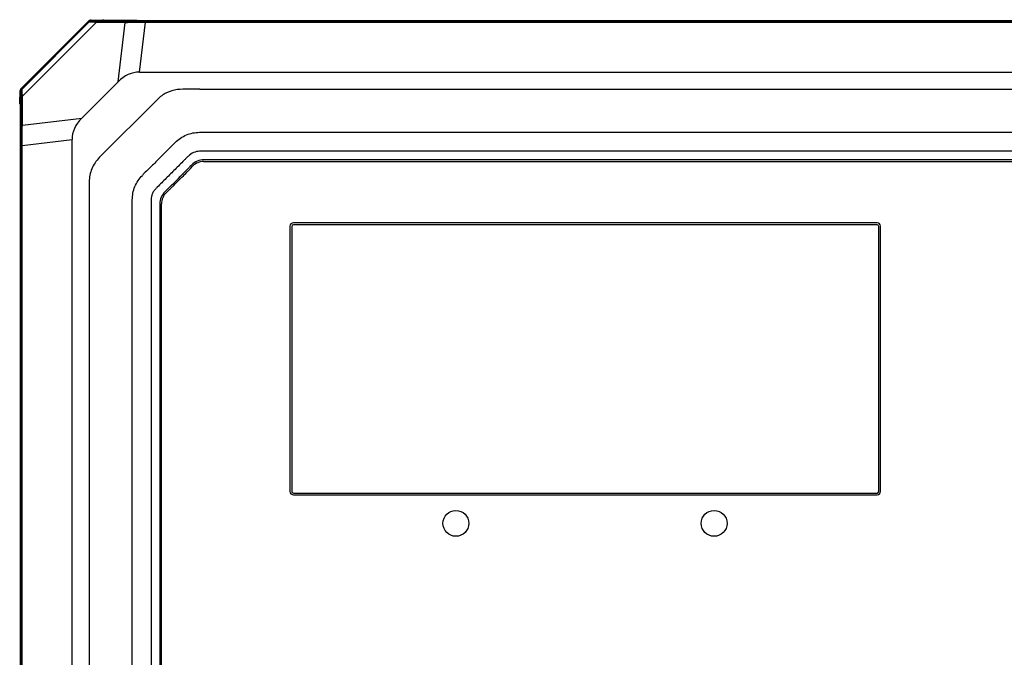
# Model space of a CAD drawing. Header units: millimetres. Extents: x 14 to 391, y 479 to 657.
# Tile 7 of 10: x 118 to 175, y 620 to 657. Entities that reach past the tile are written whole.
import ezdxf

# ---------------------------------------------------------------- set-up
doc = ezdxf.new("R2010")
doc.units = ezdxf.units.MM
doc.header["$LTSCALE"] = 32.67
doc.layers.add('00_COMPONENTS', color=7, linetype='CONTINUOUS')

msp = doc.modelspace()

# ---------------------------------------------------------------- linework, layer by layer
at = {"layer": '00_COMPONENTS', "color": 0}
for p, q in [((121.55, 656.647), (117.636, 652.733)), ((121.593, 656.603), (117.68, 652.69)), ((121.593, 656.603), (121.55, 656.647)), ((121.59, 656.694), (121.572, 656.676)), ((121.7, 656.708), (122.374, 656.733)), ((121.74, 656.667), (121.7, 656.708)), ((123.786, 656.652), (122.097, 656.652)), ((122.374, 656.692), (122.374, 656.733)), ((124.369, 656.688), (122.447, 656.688)), ((122.452, 656.688), (122.457, 656.688)), ((124.487, 656.689), (124.265, 656.658)), ((124.369, 656.694), (124.606, 656.694)), ((124.505, 653.694), (124.856, 656.587)), ((124.606, 656.688), (200.573, 656.688)), ((124.856, 656.652), (124.856, 656.587)), ((124.856, 656.652), (200.323, 656.652)), ((124.856, 656.587), (200.323, 656.587)), ((121.99, 656.577), (117.706, 652.293)), ((123.68, 656.577), (121.99, 656.577)), ((123.261, 653.122), (123.68, 656.577)), ((124.505, 653.694), (200.674, 653.694)), ((117.55, 651.909), (117.575, 652.583)), ((117.616, 652.543), (117.575, 652.583)), ((117.607, 652.711), (117.59, 652.694)), ((117.636, 652.733), (117.68, 652.69)), ((121.161, 651.023), (123.261, 653.122)), ((128.005, 652.694), (197.174, 652.694)), ((117.631, 650.497), (117.631, 652.187)), ((117.706, 650.603), (117.706, 652.293)), ((125.554, 652.108), (122.174, 648.727)), ((117.592, 651.909), (117.55, 651.909)), ((117.595, 651.86), (117.595, 651.845)), ((117.595, 651.845), (117.595, 651.827)), ((117.595, 649.914), (117.595, 651.831)), ((117.595, 651.827), (117.595, 651.831)), ((117.706, 650.603), (121.161, 651.023)), ((117.59, 649.677), (117.59, 649.914)), ((117.594, 649.796), (117.625, 650.018)), ((117.696, 649.427), (120.59, 649.778)), ((120.59, 533.609), (120.59, 649.778)), ((117.595, 533.71), (117.595, 649.677)), ((117.632, 533.96), (117.632, 649.427)), ((117.632, 649.427), (117.696, 649.427)), ((117.696, 533.96), (117.696, 649.427)), ((196.934, 648.594), (128.246, 648.594)), ((128.234, 648.494), (196.94, 648.494)), ((121.588, 647.312), (121.591, 591.692)), ((126.069, 646.694), (126.145, 646.766)), ((125.69, 646.038), (125.69, 537.354)), ((125.79, 537.354), (125.79, 646.042)), ((133.251, 644.742), (133.251, 629.342)), ((133.351, 644.721), (133.351, 629.342)), ((167.351, 644.942), (133.451, 644.942)), ((167.35, 644.821), (133.451, 644.821)), ((167.45, 629.342), (167.45, 644.721)), ((167.551, 629.342), (167.551, 644.742)), ((133.451, 629.242), (167.35, 629.242)), ((133.451, 629.142), (167.351, 629.142))]:
    msp.add_line(p, q, dxfattribs=at)
for points in [[(122.447, 656.688), (122.427, 656.688), (122.419, 656.688), (122.413, 656.688), (122.407, 656.689), (122.403, 656.689), (122.401, 656.689)], [(117.594, 651.884), (117.594, 651.885), (117.594, 651.883), (117.594, 651.881), (117.594, 651.877), (117.595, 651.872), (117.595, 651.867), (117.595, 651.86)]]:
    msp.add_lwpolyline(points, dxfattribs=at)
for centre in [(142.888, 627.484), (157.887, 627.484)]:
    msp.add_circle(centre, 0.75, dxfattribs=at)
for centre, radius, start, end in [((121.709, 656.498), 0.218, 127.4103, 136.7832), ((121.698, 656.489), 0.218, 118.1473, 123.6711), ((121.699, 656.487), 0.221, 110.5677, 118.1296), ((121.405, 748.509), 91.96, 271.41724, 271.74814), ((123.709, 682.029), 25.377, 270.1749, 271.2564), ((125.066, 730.734), 74.147, 269.33884, 269.83782), ((124.845, 682.476), 25.824, 268.7127, 270.0248), ((124.365, 660.382), 3.694, 270.0552, 270.3277), ((124.357, 661.564), 4.876, 270.3463, 271.0262), ((124.326, 663.425), 6.737, 271.0102, 271.3747), ((124.593, 662.618), 5.929, 268.9809, 269.344), ((124.607, 663.914), 7.226, 269.3477, 269.8256), ((124.612, 665.11), 8.421, 269.817, 269.9607), ((117.796, 652.584), 0.221, 151.8705, 159.423), ((117.794, 652.585), 0.218, 146.3289, 151.8528), ((117.785, 652.574), 0.218, 133.2168, 142.5897), ((117.66, 651.905), 0.11, 177.964, 188.3102), ((117.701, 651.905), 0.11, 177.9641, 188.312), ((92.255, 650.575), 25.376, 358.7436, 359.8251), ((25.791, 652.877), 91.943, 358.25183, 358.58279), ((110.88, 649.957), 6.715, 358.6281, 358.9922), ((111.914, 649.695), 5.68, 0.8326, 1.019), ((110.559, 649.677), 7.035, 0.1711, 0.817), ((113.786, 649.919), 3.809, 359.666, 359.932), ((112.651, 649.927), 4.944, 358.9773, 359.6485), ((90.671, 649.425), 26.961, 0.0029, 1.2596), ((35.947, 649.162), 81.75, 0.18539, 0.63797), ((109.01, 649.67), 8.585, 0.0462, 0.1875), ((128.246, 647.594), 1, 90, 134.8822), ((73.545, 700.737), 75.264, 314.42224, 315.58013), ((128.234, 647.594), 0.9, 90, 133.9388), ((126.69, 646.038), 1, 135.0941, 180), ((126.69, 646.042), 0.9, 133.5895, 180), ((133.428, 639.321), 10.515, 134.941, 135.0922), ((133.451, 644.742), 0.2, 90, 180), ((133.451, 644.721), 0.1, 90, 180), ((167.35, 644.721), 0.1, 0, 90), ((167.351, 644.742), 0.2, 0, 90), ((133.451, 629.342), 0.2, 180, 270), ((133.451, 629.342), 0.1, 180, 270), ((167.35, 629.342), 0.1, 270, 0), ((167.351, 629.342), 0.2, 270, 360)]:
    msp.add_arc(centre, radius, start, end, dxfattribs=at)
for centre, major_axis, start_param, end_param in [((124.334, 650.865), (0.342, 2.818), 0.085265, 0.732299), ((123.418, 649.949), (2.818, 0.342), 2.409293, 3.056327)]:
    msp.add_ellipse(centre, major_axis=major_axis, ratio=0.704519, start_param=start_param, end_param=end_param, dxfattribs=at)
for points in [[(121.593, 656.603), (121.631, 656.641), (121.687, 656.665), (121.74, 656.667)], [(121.7, 656.708), (121.673, 656.708), (121.646, 656.703), (121.621, 656.694)], [(122.374, 656.733), (122.409, 656.734), (122.447, 656.716), (122.468, 656.688)], [(117.575, 652.583), (117.575, 652.61), (117.58, 652.637), (117.589, 652.662)], [(117.616, 652.543), (117.618, 652.596), (117.642, 652.652), (117.68, 652.69)], [(117.595, 651.815), (117.572, 651.832), (117.555, 651.861), (117.551, 651.889)]]:
    msp.add_open_spline(points, degree=3, dxfattribs=at)
for points, knots in [([(121.99, 656.577), (121.938, 656.579), (121.843, 656.581), (121.734, 656.586), (121.666, 656.591), (121.63, 656.594), (121.608, 656.598), (121.596, 656.6), (121.593, 656.603)], [0, 0, 0, 0, 0.397901, 0.708544, 0.825203, 0.913627, 0.972156, 1, 1, 1, 1]), ([(122.097, 656.652), (122.049, 656.652), (121.965, 656.653), (121.866, 656.655), (121.805, 656.658), (121.773, 656.66), (121.754, 656.663), (121.742, 656.665), (121.74, 656.667)], [0, 0, 0, 0, 0.396604, 0.707951, 0.824746, 0.913673, 0.97276, 1, 1, 1, 1]), ([(121.99, 656.577), (122.002, 656.598), (122.031, 656.634), (122.076, 656.651), (122.097, 656.652)], [0, 0, 0, 0, 0.528625, 1, 1, 1, 1]), ([(122.376, 656.691), (122.375, 656.691), (122.375, 656.691), (122.374, 656.691), (122.374, 656.692)], [0, 0, 0, 0, 0.642868, 1, 1, 1, 1]), ([(122.452, 656.688), (122.435, 656.688), (122.409, 656.689), (122.383, 656.688), (122.376, 656.691)], [0, 0, 0, 0, 0.686919, 1, 1, 1, 1]), ([(123.68, 656.577), (123.691, 656.598), (123.721, 656.634), (123.765, 656.651), (123.786, 656.652)], [0, 0, 0, 0, 0.52862, 1, 1, 1, 1]), ([(124.211, 656.592), (124.214, 656.601), (124.225, 656.627), (124.246, 656.655), (124.265, 656.658)], [0, 0, 0, 0, 0.334237, 1, 1, 1, 1]), ([(117.706, 652.293), (117.705, 652.346), (117.702, 652.44), (117.697, 652.55), (117.692, 652.618), (117.689, 652.653), (117.685, 652.675), (117.683, 652.688), (117.68, 652.69)], [0, 0, 0, 0, 0.397901, 0.708544, 0.825203, 0.913627, 0.972156, 1, 1, 1, 1]), ([(128.005, 652.694), (127.789, 652.689), (127.356, 652.695), (126.703, 652.702), (126.065, 652.522), (125.708, 652.261), (125.554, 652.108)], [0, 0, 0, 0, 0.250015, 0.500172, 0.750092, 1, 1, 1, 1]), ([(117.631, 652.187), (117.631, 652.234), (117.63, 652.318), (117.628, 652.417), (117.625, 652.478), (117.623, 652.51), (117.62, 652.53), (117.618, 652.541), (117.616, 652.543)], [0, 0, 0, 0, 0.396604, 0.707951, 0.824746, 0.913673, 0.97276, 1, 1, 1, 1]), ([(117.631, 652.187), (117.632, 652.208), (117.65, 652.252), (117.685, 652.281), (117.706, 652.293)], [0, 0, 0, 0, 0.471375, 1, 1, 1, 1]), ([(117.592, 651.908), (117.592, 651.908), (117.592, 651.908), (117.592, 651.909), (117.592, 651.909)], [0, 0, 0, 0, 0.642876, 1, 1, 1, 1]), ([(117.595, 651.831), (117.595, 651.848), (117.594, 651.874), (117.595, 651.9), (117.592, 651.908)], [0, 0, 0, 0, 0.686919, 1, 1, 1, 1]), ([(117.631, 650.497), (117.632, 650.518), (117.65, 650.562), (117.685, 650.592), (117.706, 650.603)], [0, 0, 0, 0, 0.47138, 1, 1, 1, 1]), ([(117.625, 650.018), (117.626, 650.023), (117.639, 650.051), (117.668, 650.064), (117.691, 650.072)], [0, 0, 0, 0, 0.172304, 1, 1, 1, 1]), ([(126.59, 649.607), (126.688, 649.693), (126.889, 649.861), (127.232, 650.057), (127.612, 650.168), (127.873, 650.187), (128.004, 650.193)], [0, 0, 0, 0, 0.249955, 0.500048, 0.749906, 1, 1, 1, 1]), ([(128.004, 650.193), (128.364, 650.209), (129.085, 650.197), (130.165, 650.2), (131.246, 650.202), (132.687, 650.202), (134.489, 650.204), (136.65, 650.204), (138.812, 650.204), (141.694, 650.203), (145.296, 650.201), (149.62, 650.198), (155.384, 650.195), (159.707, 650.193), (162.589, 650.193)], [0, 0, 0, 0, 0.031249, 0.062501, 0.09375, 0.125, 0.1875, 0.25, 0.3125, 0.375, 0.5, 0.625, 0.75, 1, 1, 1, 1]), ([(162.589, 650.193), (165.471, 650.193), (169.795, 650.195), (175.559, 650.199), (179.882, 650.202), (183.485, 650.204), (186.367, 650.204), (188.529, 650.204), (190.691, 650.204), (192.492, 650.203), (193.933, 650.202), (195.014, 650.201), (196.095, 650.197), (196.816, 650.209), (197.175, 650.193)], [0, 0, 0, 0, 0.25, 0.375, 0.5, 0.625, 0.6875, 0.75, 0.8125, 0.875, 0.90625, 0.937499, 0.968751, 1, 1, 1, 1]), ([(126.59, 649.607), (126.42, 649.459), (126.109, 649.131), (125.637, 648.646), (125.152, 648.175), (124.824, 647.864), (124.675, 647.693)], [0, 0, 0, 0, 0.24998, 0.499998, 0.750013, 1, 1, 1, 1]), ([(122.174, 648.727), (121.989, 648.543), (121.693, 648.097), (121.586, 647.572), (121.588, 647.312)], [0, 0, 0, 0, 0.500012, 1, 1, 1, 1]), ([(128.004, 649.094), (127.883, 649.091), (127.636, 649.043), (127.387, 648.859), (127.217, 648.686), (127.047, 648.513), (126.833, 648.297), (126.577, 648.038), (126.319, 647.78), (126.061, 647.523), (125.801, 647.268), (125.584, 647.055), (125.417, 646.879), (125.305, 646.733), (125.228, 646.566), (125.19, 646.386), (125.187, 646.203), (125.189, 646.021), (125.188, 645.839), (125.188, 645.596), (125.188, 645.17), (125.188, 644.563), (125.188, 643.834), (125.188, 643.106), (125.188, 642.377), (125.188, 641.405), (125.188, 640.19), (125.188, 638.733), (125.188, 637.275), (125.188, 635.332), (125.188, 632.902), (125.189, 629.987), (125.189, 627.072), (125.189, 624.157), (125.189, 620.27), (125.189, 615.411), (125.19, 609.581), (125.19, 603.751), (125.19, 597.92), (125.19, 590.147), (125.19, 582.373), (125.19, 574.599), (125.189, 568.769), (125.189, 563.91), (125.188, 560.023), (125.188, 557.108), (125.187, 554.193), (125.186, 551.278), (125.186, 548.848), (125.185, 546.905), (125.185, 545.447), (125.184, 543.99), (125.184, 542.532), (125.184, 541.317), (125.183, 540.346), (125.183, 539.617), (125.183, 538.888), (125.182, 538.159), (125.183, 537.552), (125.182, 537.126), (125.213, 536.884), (125.295, 536.653), (125.452, 536.461), (125.628, 536.293), (125.803, 536.124), (126.015, 535.908), (126.274, 535.652), (126.532, 535.394), (126.788, 535.135), (127.046, 534.876), (127.296, 534.614), (127.53, 534.412), (127.759, 534.322), (128, 534.282), (128.305, 534.295), (128.669, 534.291), (129.033, 534.292), (129.398, 534.292), (129.762, 534.292), (130.248, 534.292), (130.855, 534.292), (131.827, 534.292), (133.042, 534.292), (134.499, 534.292), (136.443, 534.292), (138.872, 534.292), (141.787, 534.293), (144.702, 534.293), (147.618, 534.293), (150.533, 534.293), (153.448, 534.294), (157.335, 534.294), (162.193, 534.294), (168.024, 534.294), (173.854, 534.294), (178.713, 534.293), (182.6, 534.292), (185.515, 534.291), (187.944, 534.29), (189.888, 534.29), (191.345, 534.289), (192.803, 534.288), (194.017, 534.287), (194.989, 534.287), (195.718, 534.286), (196.447, 534.289), (196.933, 534.281), (197.175, 534.294)], [0, 0, 0, 0, 0.00195, 0.003899, 0.004877, 0.005854, 0.007806, 0.00976, 0.011713, 0.013666, 0.015619, 0.017571, 0.018552, 0.019529, 0.020507, 0.021486, 0.022463, 0.023441, 0.024417, 0.025393, 0.027347, 0.031253, 0.035159, 0.039065, 0.042972, 0.046878, 0.05469, 0.062503, 0.070315, 0.078127, 0.093752, 0.109377, 0.125002, 0.140627, 0.156251, 0.187501, 0.218751, 0.25, 0.28125, 0.3125, 0.374999, 0.406248, 0.437498, 0.468748, 0.484373, 0.499997, 0.515622, 0.531247, 0.546872, 0.554684, 0.562497, 0.570309, 0.578121, 0.585934, 0.58984, 0.593746, 0.597652, 0.601559, 0.605465, 0.607419, 0.6084, 0.609373, 0.611329, 0.612305, 0.613281, 0.615235, 0.617188, 0.619141, 0.621094, 0.623047, 0.625, 0.626954, 0.627929, 0.628911, 0.630864, 0.632817, 0.63477, 0.636723, 0.638676, 0.640629, 0.644535, 0.648442, 0.656254, 0.664067, 0.671879, 0.687504, 0.703129, 0.718753, 0.734378, 0.750003, 0.765628, 0.781253, 0.812502, 0.843752, 0.875002, 0.906251, 0.921876, 0.937501, 0.953126, 0.960938, 0.96875, 0.976563, 0.984375, 0.988281, 0.992188, 0.996094, 1, 1, 1, 1]), ([(197.175, 534.294), (197.236, 534.297), (197.358, 534.305), (197.532, 534.362), (197.694, 534.449), (197.83, 534.572), (197.958, 534.701), (198.129, 534.873), (198.343, 535.089), (198.601, 535.347), (198.858, 535.605), (199.117, 535.861), (199.376, 536.117), (199.593, 536.33), (199.761, 536.506), (199.875, 536.65), (199.945, 536.819), (199.99, 536.997), (199.991, 537.18), (199.992, 537.362), (199.991, 537.544), (199.991, 537.787), (199.991, 538.212), (199.991, 538.82), (199.991, 539.548), (199.991, 540.277), (199.991, 541.006), (199.991, 541.978), (199.991, 543.193), (199.991, 544.65), (199.991, 546.108), (199.991, 548.051), (199.991, 550.481), (199.991, 553.396), (199.991, 556.312), (199.99, 559.227), (199.99, 563.114), (199.99, 567.973), (199.99, 573.803), (199.989, 579.634), (199.989, 585.465), (199.989, 593.239), (199.989, 601.013), (199.99, 608.787), (199.99, 614.618), (199.991, 619.477), (199.991, 623.364), (199.992, 626.279), (199.992, 629.195), (199.993, 632.11), (199.994, 634.539), (199.994, 636.483), (199.995, 637.941), (199.995, 639.398), (199.995, 640.856), (199.996, 642.071), (199.996, 643.042), (199.996, 643.771), (199.997, 644.5), (199.996, 645.229), (199.999, 645.775), (199.995, 646.14), (199.99, 646.322), (199.969, 646.504), (199.903, 646.675), (199.808, 646.833), (199.68, 646.963), (199.552, 647.092), (199.379, 647.263), (199.164, 647.478), (198.906, 647.735), (198.648, 647.992), (198.391, 648.251), (198.136, 648.511), (197.922, 648.726), (197.746, 648.894), (197.545, 649.031), (197.303, 649.097), (197.061, 649.094), (196.818, 649.096), (196.514, 649.095), (196.15, 649.095), (195.785, 649.095), (195.421, 649.095), (194.935, 649.095), (194.327, 649.095), (193.356, 649.095), (192.141, 649.095), (190.683, 649.095), (188.74, 649.094), (186.31, 649.094), (183.395, 649.094), (180.48, 649.094), (177.564, 649.094), (174.649, 649.094), (171.734, 649.093), (167.847, 649.093), (162.988, 649.093), (157.157, 649.093), (151.326, 649.093), (146.468, 649.094), (142.58, 649.094), (139.665, 649.094), (136.75, 649.094), (134.32, 649.095), (132.377, 649.095), (131.162, 649.095), (130.19, 649.095), (129.462, 649.095), (128.854, 649.094), (128.368, 649.096), (128.125, 649.097), (128.004, 649.094)], [0, 0, 0, 0, 0.000976, 0.001951, 0.002927, 0.003903, 0.00488, 0.005856, 0.007809, 0.009763, 0.011716, 0.013669, 0.015622, 0.017575, 0.018552, 0.019528, 0.020505, 0.02148, 0.022457, 0.023434, 0.02441, 0.025387, 0.02734, 0.031246, 0.035153, 0.039059, 0.042965, 0.046872, 0.054684, 0.062497, 0.07031, 0.078122, 0.093747, 0.109373, 0.124998, 0.140623, 0.156248, 0.187499, 0.218749, 0.25, 0.281251, 0.312501, 0.375002, 0.406253, 0.437503, 0.468754, 0.484379, 0.500004, 0.515629, 0.531255, 0.54688, 0.554693, 0.562505, 0.570318, 0.57813, 0.585943, 0.589849, 0.593756, 0.597662, 0.601568, 0.605475, 0.606451, 0.607428, 0.608404, 0.60938, 0.610356, 0.611332, 0.612308, 0.613285, 0.615238, 0.617191, 0.619144, 0.621098, 0.623051, 0.625004, 0.625981, 0.626957, 0.6289, 0.629877, 0.630853, 0.632806, 0.63476, 0.636713, 0.638666, 0.640619, 0.644525, 0.648432, 0.656244, 0.664057, 0.67187, 0.687495, 0.70312, 0.718745, 0.734371, 0.749996, 0.765621, 0.781246, 0.812497, 0.843747, 0.874998, 0.906248, 0.921874, 0.937499, 0.953124, 0.968749, 0.976562, 0.984375, 0.988281, 0.992187, 0.996094, 0.998047, 1, 1, 1, 1]), ([(127.54, 648.302), (127.507, 648.269), (127.427, 648.188), (127.347, 648.107), (127.3, 648.059)], [0, 0, 0, 0, 0.415119, 1, 1, 1, 1]), ([(127.335, 647.949), (127.356, 647.972), (127.45, 648.071), (127.538, 648.172), (127.61, 648.242)], [0, 0, 0, 0, 0.224852, 1, 1, 1, 1]), ([(124.09, 646.276), (124.095, 646.407), (124.115, 646.669), (124.225, 647.05), (124.421, 647.394), (124.59, 647.595), (124.675, 647.693)], [0, 0, 0, 0, 0.250093, 0.499946, 0.750044, 1, 1, 1, 1]), ([(126.303, 646.918), (126.348, 646.963), (126.494, 647.109), (126.747, 647.357), (127.041, 647.655), (127.245, 647.856), (127.335, 647.949)], [0, 0, 0, 0, 0.131403, 0.420599, 0.732986, 1, 1, 1, 1]), ([(126.225, 646.984), (126.177, 646.937), (126.102, 646.863), (126.028, 646.79), (126.001, 646.763)], [0, 0, 0, 0, 0.638821, 1, 1, 1, 1]), ([(126.145, 646.766), (126.149, 646.77), (126.202, 646.819), (126.254, 646.871), (126.303, 646.918)], [0, 0, 0, 0, 0.078845, 1, 1, 1, 1]), ([(124.092, 591.692), (124.091, 593.966), (124.091, 598.515), (124.09, 605.338), (124.089, 612.161), (124.088, 618.984), (124.087, 624.67), (124.087, 629.219), (124.086, 632.63), (124.086, 635.473), (124.085, 637.747), (124.085, 639.453), (124.085, 641.159), (124.086, 642.58), (124.083, 643.718), (124.087, 644.57), (124.084, 645.423), (124.077, 645.992), (124.09, 646.276)], [0, 0, 0, 0, 0.125, 0.25, 0.375, 0.5, 0.625, 0.6875, 0.75, 0.8125, 0.84375, 0.875, 0.90625, 0.9375, 0.953125, 0.968749, 0.984376, 1, 1, 1, 1])]:
    msp.add_open_spline(points, degree=3, knots=knots, dxfattribs=at)

doc.saveas('drawing.dxf')
